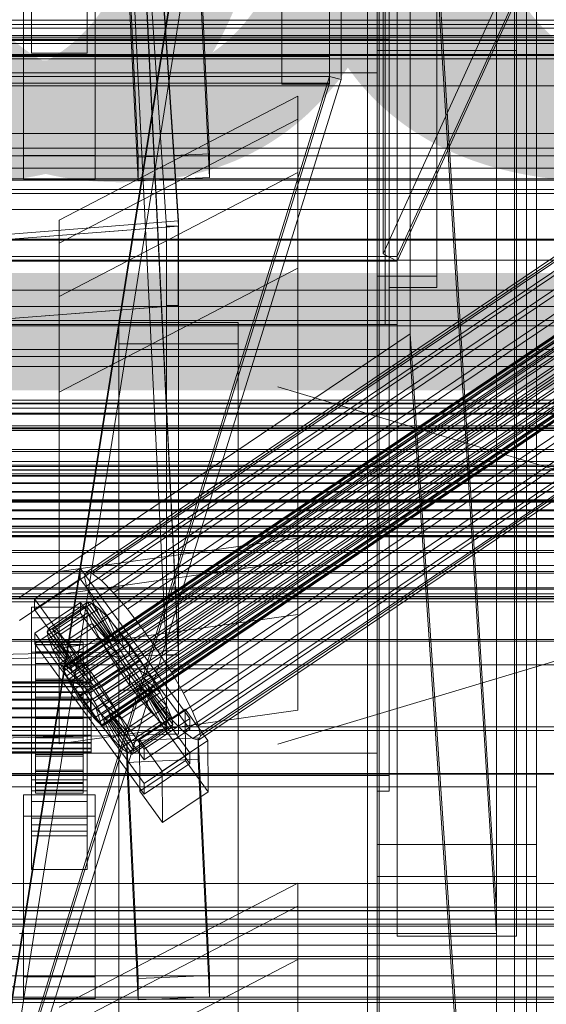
# Model space of a CAD drawing. Header units: millimetres. Extents: x -2233 to 61924, y -68080 to 6847.
# Tile 79 of 256: x 130 to 262, y -35410 to -35163. Entities that reach past the tile are written whole.
import ezdxf

# ---------------------------------------------------------------- set-up
doc = ezdxf.new("R2010")
doc.units = ezdxf.units.MM
for name, color, linetype, lineweight in [('COTAS_O', 1, 'Continuous', 0), ('COTAS_P', 1, 'Continuous', 0), ('frontal_bajante_movil', 7, 'Continuous', 0), ('frontal_C01', 7, 'Continuous', 0), ('frontal_C02', 7, 'Continuous', 0), ('frontal_C03', 7, 'Continuous', 0), ('frontal_C05', 7, 'Continuous', 0), ('frontal_mix-C02', 7, 'Continuous', 0), ('frontal_secador', 7, 'Continuous', 0), ('frontal_tolva-C01', 7, 'Continuous', 0)]:
    doc.layers.add(name, color=color, linetype=linetype, lineweight=lineweight)
doc.dimstyles.new('R19_100', dxfattribs={"dimtxt": 250, "dimasz": 150, "dimexe": 150, "dimexo": 80, "dimgap": 100, "dimtad": 1, "dimtih": 1, "dimtoh": 1, "dimdsep": 46, "dimcen": 0.09, "dimadec": 0, "dimazin": 0, "dimtfac": 1, "dimtdec": 4, "dimtofl": 0, "dimtmove": 0, "dimatfit": 3, "dimfxl": 1, "dimtolj": 1, "dimtzin": 0, "dimarcsym": 0})

# ---------------------------------------------------------------- blocks, each defined once
blk = doc.blocks.new('DIM_R28_48')
at = {"layer": 'COTAS_P'}
for p, q in [((-1750, -34600), (-1600, -34555)), ((2600, -34600), (2450, -34555)), ((-1750, -35500), (-1750, -34600)), ((-1750, -34600), (2600, -34600)), ((-1750, -34600), (-1600, -34645)), ((2600, -34600), (2450, -34645)), ((2600, -35500), (2600, -34600))]:
    blk.add_line(p, q, dxfattribs=at)
blk.add_text('4350 P', height=250, dxfattribs=at).set_placement((425, -34500))
blk = doc.blocks.new('DIM_R28_50')
at = {"layer": 'COTAS_P'}
for p, q in [((1705.78, -34504.95), (1551.9, -34475.9)), ((-194.22, -34704.95), (1705.78, -34504.95)), ((1705.78, -34504.95), (1561.32, -34565.4)), ((1800, -35400), (1705.78, -34504.95)), ((-194.22, -34704.95), (-49.75, -34644.49)), ((-100, -35600), (-194.22, -34704.95)), ((-194.22, -34704.95), (-40.33, -34734))]:
    blk.add_line(p, q, dxfattribs=at)
blk.add_text('1910.5 P', height=250, rotation=6.009, dxfattribs=at).set_placement((745.32, -34505.49))
blk = doc.blocks.new('DIM_R28_58')
at = {"layer": 'COTAS_O'}
for p, q in [((-1480, -35300), (-1330, -35255)), ((490, -35300), (340, -35255)), ((-1480, -36000), (-1480, -35300)), ((-1480, -35300), (490, -35300)), ((-1480, -35300), (-1330, -35345)), ((490, -35300), (340, -35345)), ((490, -36000), (490, -35300))]:
    blk.add_line(p, q, dxfattribs=at)
blk.add_text('1970 O', height=250, dxfattribs=at).set_placement((-495, -35200))
blk = doc.blocks.new('DIM_R28_60')
at = {"layer": 'COTAS_O'}
for p, q in [((-1400, -35300), (-1250, -35255)), ((1400, -35300), (1250, -35255)), ((-1400, -36000), (-1400, -35300)), ((-1400, -35300), (1400, -35300)), ((-1400, -35300), (-1250, -35345)), ((1400, -35300), (1250, -35345)), ((1400, -36000), (1400, -35300))]:
    blk.add_line(p, q, dxfattribs=at)
blk.add_text('2800 O', height=250, dxfattribs=at).set_placement((0, -35200))
blk = doc.blocks.new('DIM_R28_61')
at = {"layer": 'COTAS_P'}
for p, q in [((-305, -34680), (395, -34680)), ((395, -34680), (350, -34830)), ((395, -36000), (395, -34680)), ((395, -34680), (440, -34830)), ((395, -36000), (350, -35850)), ((395, -36000), (440, -35850)), ((-305, -36000), (395, -36000))]:
    blk.add_line(p, q, dxfattribs=at)
blk.add_text('1320 P', height=250, rotation=90, dxfattribs=at).set_placement((295, -35340))
blk = doc.blocks.new('DIM_R28_62')
at = {"layer": 'COTAS_P'}
for p, q in [((-305, -35300), (-155, -35255)), ((345, -35300), (195, -35255)), ((-305, -36000), (-305, -35300)), ((-305, -35300), (345, -35300)), ((-305, -35300), (-155, -35345)), ((345, -35300), (195, -35345)), ((345, -36000), (345, -35300))]:
    blk.add_line(p, q, dxfattribs=at)
blk.add_text('650 P', height=250, dxfattribs=at).set_placement((20, -35200))

msp = doc.modelspace()

# ---------------------------------------------------------------- linework, layer by layer
at = {"layer": 'frontal_bajante_movil'}
for p, q in [((220, -34680), (220, -35227.232)), ((223, -35227.232), (223, -34680)), ((235, -34680), (235, -35227.232)), ((223, -34682.819), (223, -35230.051)), ((235, -35230.051), (235, -34682.819)), ((220, -35356.81), (220, -34809.578)), ((223, -34809.578), (223, -35356.81)), ((225, -35355.689), (225, -34808.457)), ((255, -34808.457), (255, -35355.689)), ((225, -34846.045), (225, -35393.277)), ((255, -35393.277), (255, -34846.045)), ((208, -35164.759), (208, -34891.143)), ((220, -34891.143), (220, -35164.759)), ((255, -34891.143), (255, -35164.759)), ((220, -34896.781), (220, -35170.397)), ((255, -35170.397), (255, -34896.781)), ((120, -35460), (208, -34903.359)), ((210.897, -34904.091), (122.897, -35460.731)), ((196, -35176.036), (196, -34902.42)), ((208, -34902.42), (208, -35176.036)), ((208, -34903.359), (208, -35176.975)), ((210.897, -35177.707), (210.897, -34904.091)), ((220, -35176.036), (220, -34902.42)), ((220, -35775), (220, -34903.821)), ((260, -35775), (260, -34903.821)), ((120, -35461.315), (208, -34904.675)), ((196, -34905.239), (196, -35178.855)), ((208, -35178.855), (208, -34905.239)), ((220, -35159.121), (220, -35347.232)), ((220, -35159.121), (220, -35164.759)), ((208, -35160.655), (208, -35164.759)), ((208, -35160.655), (208, -35171.931)), ((-183, -35164.759), (223, -35164.759)), ((220, -35164.759), (-180, -35164.759)), ((208, -35164.759), (-168, -35164.759)), ((220, -35164.759), (208, -35164.759)), ((208, -35164.759), (208, -35176.036)), ((220, -35352.87), (220, -35164.759)), ((220, -35164.759), (220, -35176.036)), ((255, -35164.759), (220, -35164.759)), ((220, -35164.759), (220, -35170.397)), ((223, -35164.759), (223, -35352.87)), ((223, -35164.759), (223, -35167.578)), ((255, -35164.759), (255, -35170.397)), ((223, -35167.578), (-183, -35167.578)), ((223, -35355.689), (223, -35167.578)), ((208, -35171.931), (-168, -35171.931)), ((208, -35176.036), (208, -35171.931)), ((220, -35170.397), (255, -35170.397)), ((-168, -35176.036), (208, -35176.036)), ((208, -35176.975), (-168, -35176.975)), ((120, -35460), (208, -35176.975)), ((208, -35176.036), (196, -35176.036)), ((196, -35176.036), (196, -35178.855)), ((208, -35176.036), (220, -35176.036)), ((208, -35176.036), (208, -35178.855)), ((208, -35176.975), (208, -35178.586)), ((210.897, -35177.707), (208, -35176.975)), ((-168, -35178.586), (208, -35178.586)), ((208, -35178.586), (120, -35461.611)), ((122.897, -35460.731), (210.897, -35177.707)), ((196, -35178.855), (208, -35178.855)), ((220, -35227.232), (220, -35356.81)), ((220, -35227.232), (223, -35227.232)), ((223, -35356.81), (223, -35227.232)), ((235, -35227.232), (223, -35227.232)), ((223, -35227.232), (223, -35230.051)), ((235, -35227.232), (235, -35230.051)), ((223, -35230.051), (235, -35230.051)), ((-305, -35325), (345, -35325)), ((225, -35325), (345, -35325)), ((225, -35380), (225, -35325)), ((220, -35347.232), (-180, -35347.232)), ((220, -35347.232), (220, -35352.87)), ((223, -35352.87), (-183, -35352.87)), ((-180, -35352.87), (220, -35352.87)), ((223, -35352.87), (223, -35355.689)), ((-183, -35355.689), (223, -35355.689)), ((220, -35355.701), (220, -35370.259)), ((220, -35378.259), (220, -35355.701)), ((220, -35355.701), (260, -35355.701)), ((220, -35356.81), (223, -35356.81)), ((255, -35355.689), (225, -35355.689)), ((225, -35355.689), (225, -35393.277)), ((255, -35355.689), (255, -35393.277)), ((260, -35370.259), (260, -35355.701)), ((260, -35355.701), (260, -35378.259)), ((220, -35370.259), (220, -35378.259)), ((220, -35370.259), (260, -35370.259)), ((260, -35378.259), (260, -35370.259)), ((-305, -35380), (345, -35380)), ((220, -35378.259), (260, -35378.259)), ((220, -35775), (220, -35378.259)), ((225, -35380), (345, -35380)), ((260, -35775), (260, -35378.259)), ((-305, -35386), (345, -35386)), ((-305, -35389), (345, -35389)), ((-245, -35389), (285, -35389)), ((225, -35393.277), (255, -35393.277))]:
    msp.add_line(p, q, dxfattribs=at)
at = {"layer": 'frontal_C01'}
for p, q in [((250, -35948.844), (250, -33373.251)), ((250, -33378.064), (250, -35953.656)), ((228.298, -35241.719), (228.298, -34979.106)), ((228.298, -34984.887), (228.298, -35247.5)), ((146.383, -35302.774), (330.692, -35178.439)), ((146.872, -35301.684), (331.181, -35177.349)), ((148.32, -35302.034), (332.629, -35177.699)), ((150.629, -35303.799), (334.938, -35179.464)), ((140, -35213.083), (200, -35181.868)), ((141.045, -35325.654), (354.844, -35181.426)), ((141.218, -35325.268), (355.017, -35181.04)), ((141.731, -35325.392), (355.53, -35181.164)), ((142.549, -35326.017), (356.348, -35181.789)), ((146.887, -35305.229), (331.197, -35180.894)), ((200, -35181.868), (200, -35293.088)), ((200, -35181.868), (200, -35187.645)), ((141.224, -35326.524), (355.022, -35182.296)), ((141.742, -35327.818), (355.541, -35183.59)), ((143.617, -35327.102), (357.415, -35182.873)), ((144.861, -35328.571), (358.659, -35184.343)), ((148.35, -35308.882), (332.659, -35184.547)), ((153.641, -35306.859), (337.95, -35182.524)), ((142.565, -35329.449), (356.363, -35185.221)), ((359.995, -35186.097), (146.196, -35330.325)), ((157.152, -35311.006), (341.461, -35186.671)), ((140, -35218.861), (200, -35187.645)), ((143.635, -35331.305), (357.434, -35187.076)), ((144.881, -35333.259), (358.68, -35189.031)), ((147.533, -35332.245), (361.332, -35188.017)), ((150.672, -35313.483), (334.981, -35189.149)), ((200, -35187.645), (200, -35298.865)), ((200, -35187.645), (200, -35201.127)), ((146.218, -35335.179), (360.017, -35190.95)), ((148.779, -35334.199), (362.578, -35189.971)), ((149.85, -35336.055), (363.648, -35191.827)), ((345.231, -35191.622), (160.922, -35315.957)), ((147.554, -35336.933), (361.352, -35192.705)), ((148.798, -35338.402), (362.596, -35194.174)), ((150.672, -35337.686), (364.471, -35193.457)), ((153.694, -35318.72), (338.003, -35194.386)), ((149.865, -35339.487), (363.664, -35195.258)), ((150.683, -35340.112), (364.482, -35195.884)), ((151.191, -35338.98), (364.989, -35194.752)), ((151.196, -35340.236), (364.995, -35196.008)), ((151.369, -35339.85), (365.168, -35195.621)), ((164.693, -35321.375), (349.002, -35197.04)), ((140, -35232.342), (200, -35201.127)), ((157.211, -35324.236), (341.52, -35199.901)), ((200, -35201.127), (200, -35312.347)), ((200, -35201.127), (200, -35225.201)), ((168.21, -35326.89), (352.519, -35202.555)), ((430, -35205.382), (-430, -35205.382)), ((160.982, -35329.653), (345.291, -35205.319)), ((171.232, -35332.127), (355.541, -35207.792)), ((430, -35210.382), (-430, -35210.382)), ((164.752, -35334.605), (349.061, -35210.27)), ((140, -35301.514), (140, -35213.083)), ((140, -35218.861), (140, -35213.083)), ((173.554, -35336.729), (357.863, -35212.394)), ((168.263, -35338.752), (352.572, -35214.417)), ((175.016, -35340.381), (359.326, -35216.047)), ((140, -35307.292), (140, -35218.861)), ((140, -35232.342), (140, -35218.861)), ((171.275, -35341.812), (355.584, -35217.477)), ((173.584, -35343.577), (357.893, -35219.242)), ((175.521, -35342.836), (359.83, -35218.502)), ((175.032, -35343.926), (359.341, -35219.592)), ((200, -35225.201), (140, -35256.416)), ((200, -35336.421), (200, -35225.201)), ((140, -35320.773), (140, -35232.342)), ((140, -35256.416), (140, -35232.342)), ((155, -35244.227), (155, -35238.835)), ((155, -35238.835), (185, -35238.835)), ((155, -35666.702), (155, -35238.835)), ((185, -35238.835), (185, -35244.227)), ((185, -35238.835), (185, -35666.702)), ((228.298, -35241.719), (130, -35308.031)), ((250, -35565.195), (228.298, -35241.719)), ((228.298, -35241.719), (228.298, -35247.5)), ((185, -35244.227), (155, -35244.227)), ((155, -35244.227), (155, -35672.095)), ((185, -35672.095), (185, -35244.227)), ((130, -35313.812), (228.298, -35247.5)), ((228.298, -35247.5), (250, -35570.976)), ((140, -35256.416), (140, -35344.847)), ((-311.15, -35258.389), (311.15, -35258.389)), ((430, -35260.382), (-430, -35260.382)), ((-311.15, -35259.18), (311.15, -35259.18)), ((-311.15, -35259.328), (311.15, -35259.328)), ((-311.15, -35261.649), (311.15, -35261.649)), ((-311.15, -35261.933), (311.15, -35261.933)), ((430, -35265.382), (-430, -35265.382)), ((-311.15, -35265.626), (311.15, -35265.626)), ((-311.15, -35266.029), (311.15, -35266.029)), ((-311.15, -35270.841), (311.15, -35270.841)), ((-311.15, -35271.334), (311.15, -35271.334)), ((-440, -35274.788), (440, -35274.788)), ((-440, -35275.068), (440, -35275.068)), ((-440, -35275.12), (440, -35275.12)), ((-440, -35275.943), (440, -35275.943)), ((-440, -35276.044), (440, -35276.044)), ((-440, -35277.352), (440, -35277.352)), ((-440, -35277.495), (440, -35277.495)), ((311.15, -35276.939), (-311.15, -35276.939)), ((-311.15, -35277.488), (311.15, -35277.488)), ((-440, -35279.2), (440, -35279.2)), ((-440, -35279.374), (440, -35279.374)), ((440, -35281.36), (-440, -35281.36)), ((-440, -35281.555), (440, -35281.555)), ((-311.15, -35283.503), (311.15, -35283.503)), ((-440, -35283.686), (440, -35283.686)), ((-440, -35283.888), (440, -35283.888)), ((-440, -35286.019), (440, -35286.019)), ((-311.15, -35284.071), (311.15, -35284.071)), ((-440, -35286.213), (440, -35286.213)), ((-440, -35288.199), (440, -35288.199)), ((-440, -35288.374), (440, -35288.374)), ((-440, -35290.079), (440, -35290.079)), ((-440, -35290.222), (440, -35290.222)), ((-311.15, -35290.086), (311.15, -35290.086)), ((-311.15, -35290.635), (311.15, -35290.635)), ((-440, -35291.53), (440, -35291.53)), ((-440, -35291.631), (440, -35291.631)), ((-440, -35292.454), (440, -35292.454)), ((-440, -35292.506), (440, -35292.506)), ((-440, -35292.786), (440, -35292.786)), ((200, -35293.088), (140, -35301.514)), ((200, -35298.865), (200, -35293.088)), ((-311.15, -35296.24), (311.15, -35296.24)), ((-311.15, -35296.732), (311.15, -35296.732)), ((133.809, -35308.399), (145.277, -35300.663)), ((200, -35298.865), (140, -35307.292)), ((145.277, -35300.663), (145.289, -35303.359)), ((145.277, -35300.663), (172.809, -35338.517)), ((200, -35312.347), (200, -35298.865)), ((-311.15, -35301.545), (311.15, -35301.545)), ((-311.15, -35301.947), (311.15, -35301.947)), ((145.289, -35303.359), (133.821, -35311.095)), ((140, -35301.514), (140, -35307.292)), ((172.821, -35341.213), (145.289, -35303.359)), ((146.383, -35302.774), (146.872, -35301.684)), ((146.887, -35305.229), (146.383, -35302.774)), ((146.872, -35301.684), (148.32, -35302.034)), ((148.32, -35302.034), (150.629, -35303.799)), ((-311.15, -35305.64), (311.15, -35305.64)), ((-311.15, -35305.925), (311.15, -35305.925)), ((148.35, -35308.882), (146.887, -35305.229)), ((150.629, -35303.799), (153.641, -35306.859)), ((-450, -35307.834), (450, -35307.834)), ((-311.15, -35308.246), (311.15, -35308.246)), ((-311.15, -35308.394), (311.15, -35308.394)), ((133.821, -35311.095), (133.809, -35308.399)), ((161.341, -35346.253), (133.809, -35308.399)), ((140, -35307.292), (140, -35320.773)), ((153.641, -35306.859), (157.152, -35311.006)), ((-311.15, -35309.185), (311.15, -35309.185)), ((133, -35313.157), (133, -35310.461)), ((133, -35310.461), (147, -35310.461)), ((133, -35356.683), (133, -35310.461)), ((133.847, -35317.027), (145.315, -35309.29)), ((136.948, -35316.663), (146.777, -35310.032)), ((137.313, -35315.847), (147.143, -35309.216)), ((138.396, -35316.109), (148.226, -35309.478)), ((140.123, -35317.429), (149.953, -35310.798)), ((145.315, -35309.29), (145.327, -35311.986)), ((145.315, -35309.29), (172.847, -35347.145)), ((147.143, -35309.216), (146.777, -35310.032)), ((146.777, -35310.032), (152.513, -35317.918)), ((146.777, -35310.032), (147.155, -35311.868)), ((147, -35310.461), (147, -35313.157)), ((147, -35310.461), (147, -35356.683)), ((148.226, -35309.478), (147.143, -35309.216)), ((147.143, -35309.216), (152.686, -35317.532)), ((149.953, -35310.798), (148.226, -35309.478)), ((148.226, -35309.478), (153.199, -35317.656)), ((150.672, -35313.483), (148.35, -35308.882)), ((152.207, -35313.087), (149.953, -35310.798)), ((149.953, -35310.798), (154.017, -35318.281)), ((147, -35313.157), (133, -35313.157)), ((133, -35313.157), (133, -35359.38)), ((133.821, -35311.095), (161.353, -35348.949)), ((145.327, -35311.986), (133.859, -35319.723)), ((137.325, -35318.499), (147.155, -35311.868)), ((200, -35312.347), (140, -35320.773)), ((142.377, -35319.718), (152.207, -35313.087)), ((172.859, -35349.841), (145.327, -35311.986)), ((147, -35359.38), (147, -35313.157)), ((147.155, -35311.868), (152.692, -35318.788)), ((147.155, -35311.868), (148.249, -35314.6)), ((154.833, -35316.189), (152.207, -35313.087)), ((152.207, -35313.087), (155.085, -35319.365)), ((157.152, -35311.006), (160.922, -35315.957)), ((200, -35336.421), (200, -35312.347)), ((136.948, -35316.663), (137.313, -35315.847)), ((142.856, -35324.163), (137.313, -35315.847)), ((137.313, -35315.847), (138.396, -35316.109)), ((138.419, -35321.232), (148.249, -35314.6)), ((148.249, -35314.6), (153.21, -35320.082)), ((148.249, -35314.6), (149.985, -35318.043)), ((153.694, -35318.72), (150.672, -35313.483)), ((133.859, -35319.723), (133.847, -35317.027)), ((161.379, -35354.881), (133.847, -35317.027)), ((142.683, -35324.549), (136.948, -35316.663)), ((137.325, -35318.499), (136.948, -35316.663)), ((143.369, -35324.287), (138.396, -35316.109)), ((138.396, -35316.109), (140.123, -35317.429)), ((144.188, -35324.912), (140.123, -35317.429)), ((140.123, -35317.429), (142.377, -35319.718)), ((140.156, -35324.674), (149.985, -35318.043)), ((152.513, -35317.918), (142.683, -35324.549)), ((152.686, -35317.532), (142.856, -35324.163)), ((153.199, -35317.656), (143.369, -35324.287)), ((154.017, -35318.281), (144.188, -35324.912)), ((145.003, -35322.821), (154.833, -35316.189)), ((149.985, -35318.043), (154.033, -35321.713)), ((149.985, -35318.043), (152.246, -35321.96)), ((152.513, -35317.918), (152.686, -35317.532)), ((152.692, -35318.788), (152.513, -35317.918)), ((152.686, -35317.532), (153.199, -35317.656)), ((153.199, -35317.656), (154.017, -35318.281)), ((154.017, -35318.281), (155.085, -35319.365)), ((157.653, -35319.893), (154.833, -35316.189)), ((154.833, -35316.189), (156.329, -35320.835)), ((160.922, -35315.957), (164.693, -35321.375)), ((450, -35318.618), (-450, -35318.618)), ((133, -35321.785), (133, -35319.089)), ((133, -35319.089), (147, -35319.089)), ((133, -35365.311), (133, -35319.089)), ((133.859, -35319.723), (161.391, -35357.577)), ((134, -35329.272), (134, -35319.272)), ((134, -35319.272), (134, -35319.865)), ((134, -35319.272), (146, -35319.272)), ((134, -35319.975), (134, -35319.272)), ((134, -35329.552), (134, -35319.865)), ((134, -35319.865), (134, -35321.711)), ((134, -35319.865), (146, -35319.865)), ((134, -35329.604), (134, -35319.975)), ((134, -35319.975), (146, -35319.975)), ((134, -35321.924), (134, -35319.975)), ((142.862, -35325.419), (137.325, -35318.499)), ((138.419, -35321.232), (137.325, -35318.499)), ((140, -35320.773), (140, -35344.847)), ((145.255, -35325.997), (142.377, -35319.718)), ((142.377, -35319.718), (145.003, -35322.821)), ((152.692, -35318.788), (142.862, -35325.419)), ((153.21, -35320.082), (143.38, -35326.713)), ((155.085, -35319.365), (145.255, -35325.997)), ((146, -35319.865), (146, -35319.272)), ((146, -35319.272), (146, -35329.272)), ((146, -35319.272), (146, -35319.975)), ((146, -35321.711), (146, -35319.865)), ((146, -35319.865), (146, -35329.552)), ((146, -35319.975), (146, -35329.604)), ((146, -35319.975), (146, -35321.924)), ((156.329, -35320.835), (146.499, -35327.466)), ((147, -35319.089), (147, -35321.785)), ((147, -35319.089), (147, -35365.311)), ((157.653, -35319.893), (147.823, -35326.524)), ((153.21, -35320.082), (152.692, -35318.788)), ((154.033, -35321.713), (153.21, -35320.082)), ((157.211, -35324.236), (153.694, -35318.72)), ((155.085, -35319.365), (156.329, -35320.835)), ((156.329, -35320.835), (157.665, -35322.589)), ((157.665, -35322.589), (157.653, -35319.893)), ((160.474, -35323.946), (157.653, -35319.893)), ((147, -35321.785), (133, -35321.785)), ((133, -35321.785), (133, -35368.007)), ((134, -35330.427), (134, -35321.711)), ((134, -35321.711), (134, -35324.687)), ((134, -35321.711), (146, -35321.711)), ((134, -35330.528), (134, -35321.924)), ((134, -35321.924), (146, -35321.924)), ((134, -35324.987), (134, -35321.924)), ((143.38, -35326.713), (138.419, -35321.232)), ((140.156, -35324.674), (138.419, -35321.232)), ((142.416, -35328.591), (152.246, -35321.96)), ((154.033, -35321.713), (144.203, -35328.344)), ((146.499, -35327.466), (145.003, -35322.821)), ((145.003, -35322.821), (147.823, -35326.524)), ((146, -35324.687), (146, -35321.711)), ((146, -35321.711), (146, -35330.427)), ((146, -35321.924), (146, -35330.528)), ((146, -35321.924), (146, -35324.987)), ((147, -35368.007), (147, -35321.785)), ((147.835, -35329.22), (157.665, -35322.589)), ((152.246, -35321.96), (155.103, -35323.568)), ((152.246, -35321.96), (154.877, -35326.086)), ((155.103, -35323.568), (154.033, -35321.713)), ((157.665, -35322.589), (159.001, -35324.509)), ((164.693, -35321.375), (168.21, -35326.89)), ((134, -35331.836), (134, -35324.687)), ((134, -35324.687), (134, -35328.588)), ((134, -35324.687), (146, -35324.687)), ((134, -35331.979), (134, -35324.987)), ((134, -35324.987), (146, -35324.987)), ((134, -35328.956), (134, -35324.987)), ((144.203, -35328.344), (140.156, -35324.674)), ((142.416, -35328.591), (140.156, -35324.674)), ((141.045, -35325.654), (141.218, -35325.268)), ((141.224, -35326.524), (141.045, -35325.654)), ((141.218, -35325.268), (141.731, -35325.392)), ((141.731, -35325.392), (142.549, -35326.017)), ((142.856, -35324.163), (142.683, -35324.549)), ((142.683, -35324.549), (142.862, -35325.419)), ((143.369, -35324.287), (142.856, -35324.163)), ((142.862, -35325.419), (143.38, -35326.713)), ((144.188, -35324.912), (143.369, -35324.287)), ((145.255, -35325.997), (144.188, -35324.912)), ((155.103, -35323.568), (145.274, -35330.199)), ((146, -35328.588), (146, -35324.687)), ((146, -35324.687), (146, -35331.836)), ((146, -35324.987), (146, -35331.979)), ((146, -35324.987), (146, -35328.956)), ((156.35, -35325.522), (146.52, -35332.154)), ((159.001, -35324.509), (149.171, -35331.14)), ((150.644, -35330.577), (160.474, -35323.946)), ((154.877, -35326.086), (156.35, -35325.522)), ((156.35, -35325.522), (155.103, -35323.568)), ((157.686, -35327.442), (156.35, -35325.522)), ((160.982, -35329.653), (157.211, -35324.236)), ((160.474, -35323.946), (159.001, -35324.509)), ((159.001, -35324.509), (160.247, -35326.463)), ((163.105, -35328.071), (160.474, -35323.946)), ((141.742, -35327.818), (141.224, -35326.524)), ((142.565, -35329.449), (141.742, -35327.818)), ((142.549, -35326.017), (143.617, -35327.102)), ((143.38, -35326.713), (144.203, -35328.344)), ((143.617, -35327.102), (144.861, -35328.571)), ((145.047, -35332.717), (154.877, -35326.086)), ((146.499, -35327.466), (145.255, -35325.997)), ((147.835, -35329.22), (146.499, -35327.466)), ((147.823, -35326.524), (147.835, -35329.22)), ((147.823, -35326.524), (150.644, -35330.577)), ((157.686, -35327.442), (147.856, -35334.073)), ((160.247, -35326.463), (150.417, -35333.094)), ((153.275, -35334.702), (163.105, -35328.071)), ((154.877, -35326.086), (157.698, -35330.138)), ((155, -35331.366), (155, -35325.973)), ((155, -35325.973), (185, -35325.973)), ((155, -35743.543), (155, -35325.973)), ((157.698, -35330.138), (157.686, -35327.442)), ((159.022, -35329.196), (157.686, -35327.442)), ((163.105, -35328.071), (160.247, -35326.463)), ((160.247, -35326.463), (161.318, -35328.319)), ((165.365, -35331.989), (163.105, -35328.071)), ((168.21, -35326.89), (171.232, -35332.127)), ((185, -35325.973), (185, -35331.366)), ((185, -35325.973), (185, -35743.543)), ((-148, -35329.272), (148, -35329.272)), ((-148, -35329.552), (148, -35329.552)), ((-148, -35329.604), (148, -35329.604)), ((-148, -35330.427), (148, -35330.427)), ((-148, -35330.528), (148, -35330.528)), ((134, -35333.684), (134, -35328.588)), ((134, -35328.588), (134, -35333.148)), ((134, -35328.588), (146, -35328.588)), ((134, -35333.859), (134, -35328.956)), ((134, -35328.956), (146, -35328.956)), ((134, -35333.559), (134, -35328.956)), ((134, -35329.552), (134, -35329.272)), ((146, -35329.272), (134, -35329.272)), ((134, -35329.272), (134, -35329.604)), ((134, -35330.427), (134, -35329.552)), ((146, -35329.552), (134, -35329.552)), ((146, -35329.604), (134, -35329.604)), ((134, -35329.604), (134, -35330.528)), ((134, -35331.836), (134, -35330.427)), ((146, -35330.427), (134, -35330.427)), ((146, -35330.528), (134, -35330.528)), ((134, -35330.528), (134, -35331.979)), ((145.274, -35330.199), (142.416, -35328.591)), ((145.047, -35332.717), (142.416, -35328.591)), ((143.635, -35331.305), (142.565, -35329.449)), ((144.203, -35328.344), (145.274, -35330.199)), ((144.861, -35328.571), (146.196, -35330.325)), ((145.274, -35330.199), (146.52, -35332.154)), ((146, -35333.148), (146, -35328.588)), ((146, -35328.588), (146, -35333.684)), ((146, -35328.956), (146, -35333.859)), ((146, -35328.956), (146, -35333.559)), ((146, -35329.272), (146, -35329.552)), ((146, -35329.604), (146, -35329.272)), ((146, -35329.552), (146, -35330.427)), ((146, -35330.528), (146, -35329.604)), ((146, -35330.427), (146, -35331.836)), ((146, -35331.979), (146, -35330.528)), ((146.196, -35330.325), (147.533, -35332.245)), ((149.171, -35331.14), (147.835, -35329.22)), ((147.868, -35336.769), (157.698, -35330.138)), ((148, -35329.552), (148, -35329.272)), ((148, -35329.272), (148, -35329.604)), ((148, -35330.427), (148, -35329.552)), ((148, -35329.604), (148, -35330.528)), ((148, -35331.836), (148, -35330.427)), ((148, -35330.528), (148, -35331.979)), ((149.171, -35331.14), (150.644, -35330.577)), ((159.022, -35329.196), (149.192, -35335.828)), ((160.266, -35330.666), (150.436, -35337.297)), ((150.644, -35330.577), (153.275, -35334.702)), ((161.318, -35328.319), (151.488, -35334.95)), ((162.14, -35329.949), (152.311, -35336.58)), ((157.698, -35330.138), (160.518, -35333.842)), ((160.518, -35333.842), (159.022, -35329.196)), ((160.266, -35330.666), (159.022, -35329.196)), ((163.144, -35336.944), (160.266, -35330.666)), ((161.333, -35331.75), (160.266, -35330.666)), ((164.752, -35334.605), (160.982, -35329.653)), ((165.365, -35331.989), (161.318, -35328.319)), ((161.318, -35328.319), (162.14, -35329.949)), ((167.102, -35335.431), (162.14, -35329.949)), ((162.14, -35329.949), (162.659, -35331.243)), ((-148, -35331.836), (148, -35331.836)), ((-148, -35331.979), (148, -35331.979)), ((134, -35333.684), (134, -35331.836)), ((146, -35331.836), (134, -35331.836)), ((146, -35331.979), (134, -35331.979)), ((134, -35331.979), (134, -35333.859)), ((134, -35333.148), (134, -35335.845)), ((146, -35333.148), (134, -35333.148)), ((134, -35333.148), (134, -35338.058)), ((144.881, -35333.259), (143.635, -35331.305)), ((146.52, -35332.154), (145.047, -35332.717)), ((147.868, -35336.769), (145.047, -35332.717)), ((146, -35331.836), (146, -35333.684)), ((146, -35333.859), (146, -35331.979)), ((146, -35335.845), (146, -35333.148)), ((146, -35338.058), (146, -35333.148)), ((146.52, -35332.154), (147.856, -35334.073)), ((147.533, -35332.245), (148.779, -35334.199)), ((148, -35333.684), (148, -35331.836)), ((148, -35331.979), (148, -35333.859)), ((150.417, -35333.094), (149.171, -35331.14)), ((151.488, -35334.95), (150.417, -35333.094)), ((150.417, -35333.094), (153.275, -35334.702)), ((161.333, -35331.75), (151.503, -35338.381)), ((162.151, -35332.376), (152.321, -35339.007)), ((162.659, -35331.243), (152.829, -35337.875)), ((162.664, -35332.499), (152.835, -35339.131)), ((162.837, -35332.113), (153.008, -35338.744)), ((185, -35331.366), (155, -35331.366)), ((155, -35331.366), (155, -35748.935)), ((155.535, -35338.62), (165.365, -35331.989)), ((165.397, -35339.233), (161.333, -35331.75)), ((162.151, -35332.376), (161.333, -35331.75)), ((167.125, -35340.554), (162.151, -35332.376)), ((162.664, -35332.499), (162.151, -35332.376)), ((168.196, -35338.163), (162.659, -35331.243)), ((162.659, -35331.243), (162.837, -35332.113)), ((162.837, -35332.113), (162.664, -35332.499)), ((168.208, -35340.815), (162.664, -35332.499)), ((168.573, -35340), (162.837, -35332.113)), ((167.102, -35335.431), (165.365, -35331.989)), ((171.232, -35332.127), (173.554, -35336.729)), ((185, -35748.935), (185, -35331.366)), ((-148, -35333.684), (148, -35333.684)), ((-148, -35333.859), (148, -35333.859)), ((134, -35336.039), (134, -35333.559)), ((134, -35333.559), (146, -35333.559)), ((134, -35338.484), (134, -35333.559)), ((134, -35335.845), (134, -35333.684)), ((146, -35333.684), (134, -35333.684)), ((146, -35333.859), (134, -35333.859)), ((134, -35333.859), (134, -35336.039)), ((146.218, -35335.179), (144.881, -35333.259)), ((146, -35333.559), (146, -35336.039)), ((146, -35333.559), (146, -35338.484)), ((146, -35333.684), (146, -35335.845)), ((146, -35336.039), (146, -35333.859)), ((147.554, -35336.933), (146.218, -35335.179)), ((147.856, -35334.073), (147.868, -35336.769)), ((147.856, -35334.073), (149.192, -35335.828)), ((148, -35335.845), (148, -35333.684)), ((148, -35333.859), (148, -35336.039)), ((148.779, -35334.199), (149.85, -35336.055)), ((150.688, -35340.473), (160.518, -35333.842)), ((152.311, -35336.58), (151.488, -35334.95)), ((151.488, -35334.95), (155.535, -35338.62)), ((153.275, -35334.702), (155.535, -35338.62)), ((157.272, -35342.062), (167.102, -35335.431)), ((160.518, -35333.842), (163.144, -35336.944)), ((168.263, -35338.752), (164.752, -35334.605)), ((168.196, -35338.163), (167.102, -35335.431)), ((148, -35335.845), (-148, -35335.845)), ((-148, -35336.039), (148, -35336.039)), ((-148, -35338.17), (148, -35338.17)), ((134, -35335.845), (146, -35335.845)), ((134, -35338.17), (134, -35335.845)), ((146, -35336.039), (134, -35336.039)), ((134, -35336.039), (134, -35338.372)), ((134, -35338.17), (134, -35338.058)), ((134, -35338.058), (134, -35342.983)), ((134, -35338.058), (146, -35338.058)), ((134, -35340.503), (134, -35338.17)), ((146, -35338.17), (134, -35338.17)), ((140, -35344.847), (200, -35336.421)), ((146, -35335.845), (146, -35338.17)), ((146, -35338.372), (146, -35336.039)), ((146, -35342.983), (146, -35338.058)), ((146, -35338.058), (146, -35338.17)), ((146, -35338.17), (146, -35340.503)), ((148.798, -35338.402), (147.554, -35336.933)), ((150.688, -35340.473), (147.868, -35336.769)), ((148, -35338.17), (148, -35335.845)), ((148, -35336.039), (148, -35338.372)), ((148, -35340.503), (148, -35338.17)), ((149.192, -35335.828), (150.688, -35340.473)), ((149.192, -35335.828), (150.436, -35337.297)), ((149.85, -35336.055), (150.672, -35337.686)), ((150.436, -35337.297), (153.314, -35343.575)), ((150.436, -35337.297), (151.503, -35338.381)), ((150.672, -35337.686), (151.191, -35338.98)), ((152.829, -35337.875), (152.311, -35336.58)), ((152.311, -35336.58), (157.272, -35342.062)), ((153.008, -35338.744), (152.829, -35337.875)), ((152.829, -35337.875), (158.366, -35344.794)), ((153.314, -35343.575), (163.144, -35336.944)), ((158.366, -35344.794), (168.196, -35338.163)), ((160.19, -35343.867), (171.658, -35336.131)), ((163.144, -35336.944), (165.397, -35339.233)), ((168.573, -35340), (168.196, -35338.163)), ((171.658, -35336.131), (171.715, -35349.072)), ((171.658, -35336.131), (177.394, -35344.017)), ((173.554, -35336.729), (175.016, -35340.381)), ((-148, -35338.372), (148, -35338.372)), ((-148, -35340.503), (148, -35340.503)), ((134, -35338.372), (134, -35338.484)), ((146, -35338.372), (134, -35338.372)), ((134, -35338.372), (134, -35340.698)), ((134, -35338.484), (146, -35338.484)), ((134, -35343.394), (134, -35338.484)), ((134, -35342.684), (134, -35340.503)), ((134, -35340.503), (134, -35342.983)), ((146, -35340.503), (134, -35340.503)), ((146, -35338.484), (146, -35338.372)), ((146, -35340.698), (146, -35338.372)), ((146, -35338.484), (146, -35343.394)), ((146, -35342.983), (146, -35340.503)), ((146, -35340.503), (146, -35342.684)), ((148, -35338.372), (148, -35340.698)), ((148, -35342.684), (148, -35340.503)), ((149.865, -35339.487), (148.798, -35338.402)), ((150.683, -35340.112), (149.865, -35339.487)), ((151.196, -35340.236), (150.683, -35340.112)), ((153.314, -35343.575), (150.688, -35340.473)), ((151.191, -35338.98), (151.369, -35339.85)), ((151.369, -35339.85), (151.196, -35340.236)), ((151.503, -35338.381), (155.567, -35345.864)), ((151.503, -35338.381), (152.321, -35339.007)), ((152.321, -35339.007), (157.295, -35347.185)), ((152.321, -35339.007), (152.835, -35339.131)), ((152.835, -35339.131), (153.008, -35338.744)), ((152.835, -35339.131), (158.378, -35347.446)), ((153.008, -35338.744), (158.743, -35346.631)), ((155.535, -35338.62), (157.272, -35342.062)), ((155.567, -35345.864), (165.397, -35339.233)), ((157.295, -35347.185), (167.125, -35340.554)), ((158.743, -35346.631), (168.573, -35340)), ((172.809, -35338.517), (161.341, -35346.253)), ((165.397, -35339.233), (167.125, -35340.554)), ((167.125, -35340.554), (168.208, -35340.815)), ((168.208, -35340.815), (168.573, -35340)), ((171.275, -35341.812), (168.263, -35338.752)), ((172.821, -35341.213), (172.809, -35338.517)), ((175.016, -35340.381), (175.521, -35342.836)), ((450, -35341.538), (-450, -35341.538)), ((-148, -35340.698), (148, -35340.698)), ((-148, -35342.684), (148, -35342.684)), ((-148, -35342.858), (148, -35342.858)), ((134, -35340.698), (134, -35343.394)), ((146, -35340.698), (134, -35340.698)), ((134, -35340.698), (134, -35342.858)), ((134, -35344.563), (134, -35342.684)), ((134, -35342.684), (134, -35347.586)), ((146, -35342.684), (134, -35342.684)), ((134, -35342.858), (134, -35347.955)), ((146, -35342.858), (134, -35342.858)), ((134, -35342.858), (134, -35344.706)), ((134, -35342.983), (134, -35347.586)), ((134, -35342.983), (146, -35342.983)), ((146, -35343.394), (146, -35340.698)), ((146, -35342.858), (146, -35340.698)), ((146, -35347.586), (146, -35342.684)), ((146, -35342.684), (146, -35344.563)), ((146, -35347.955), (146, -35342.858)), ((146, -35344.706), (146, -35342.858)), ((146, -35347.586), (146, -35342.983)), ((148, -35340.698), (148, -35342.858)), ((148, -35344.563), (148, -35342.684)), ((148, -35342.858), (148, -35344.706)), ((157.272, -35342.062), (158.366, -35344.794)), ((158.378, -35347.446), (168.208, -35340.815)), ((161.353, -35348.949), (172.821, -35341.213)), ((173.584, -35343.577), (171.275, -35341.812)), ((175.521, -35342.836), (175.032, -35343.926)), ((-148, -35344.563), (148, -35344.563)), ((-148, -35344.706), (148, -35344.706)), ((134, -35343.394), (146, -35343.394)), ((134, -35347.955), (134, -35343.394)), ((134, -35346.014), (134, -35344.563)), ((134, -35344.563), (134, -35351.555)), ((146, -35344.563), (134, -35344.563)), ((134, -35344.706), (134, -35351.856)), ((146, -35344.706), (134, -35344.706)), ((134, -35344.706), (134, -35346.115)), ((146, -35343.394), (146, -35347.955)), ((146, -35351.555), (146, -35344.563)), ((146, -35344.563), (146, -35346.014)), ((146, -35351.856), (146, -35344.706)), ((146, -35346.115), (146, -35344.706)), ((148, -35346.014), (148, -35344.563)), ((148, -35344.706), (148, -35346.115)), ((155.567, -35345.864), (153.314, -35343.575)), ((156.962, -35344.173), (174.943, -35343.373)), ((156.962, -35349.566), (156.962, -35344.173)), ((159.83, -35403.962), (156.962, -35344.173)), ((158.366, -35344.794), (158.743, -35346.631)), ((160.247, -35356.809), (160.19, -35343.867)), ((165.926, -35351.754), (160.19, -35343.867)), ((177.394, -35344.017), (165.926, -35351.754)), ((175.032, -35343.926), (173.584, -35343.577)), ((174.943, -35343.373), (174.943, -35348.767)), ((174.943, -35343.373), (177.811, -35403.162)), ((177.451, -35356.959), (177.394, -35344.017)), ((-148, -35346.014), (148, -35346.014)), ((-148, -35346.115), (148, -35346.115)), ((-148, -35346.938), (148, -35346.938)), ((-148, -35346.99), (148, -35346.99)), ((-148, -35347.271), (148, -35347.271)), ((134, -35346.938), (134, -35346.014)), ((134, -35346.014), (134, -35354.618)), ((146, -35346.014), (134, -35346.014)), ((134, -35346.115), (134, -35354.831)), ((146, -35346.115), (134, -35346.115)), ((134, -35346.115), (134, -35346.99)), ((134, -35347.271), (134, -35346.938)), ((134, -35346.938), (134, -35356.568)), ((146, -35346.938), (134, -35346.938)), ((134, -35346.99), (134, -35356.678)), ((146, -35346.99), (134, -35346.99)), ((134, -35346.99), (134, -35347.271)), ((134, -35347.271), (134, -35357.27)), ((146, -35347.271), (134, -35347.271)), ((134, -35347.586), (134, -35351.555)), ((134, -35347.586), (146, -35347.586)), ((134, -35347.955), (146, -35347.955)), ((134, -35351.856), (134, -35347.955)), ((146, -35354.618), (146, -35346.014)), ((146, -35346.014), (146, -35346.938)), ((146, -35354.831), (146, -35346.115)), ((146, -35346.99), (146, -35346.115)), ((146, -35356.568), (146, -35346.938)), ((146, -35346.938), (146, -35347.271)), ((146, -35356.678), (146, -35346.99)), ((146, -35347.271), (146, -35346.99)), ((146, -35357.27), (146, -35347.271)), ((146, -35351.555), (146, -35347.586)), ((146, -35347.955), (146, -35351.856)), ((148, -35346.938), (148, -35346.014)), ((148, -35346.115), (148, -35346.99)), ((148, -35347.271), (148, -35346.938)), ((148, -35346.99), (148, -35347.271)), ((157.295, -35347.185), (155.567, -35345.864)), ((158.378, -35347.446), (157.295, -35347.185)), ((158.743, -35346.631), (158.378, -35347.446)), ((161.341, -35346.253), (161.353, -35348.949)), ((172.847, -35347.145), (161.379, -35354.881)), ((172.859, -35349.841), (172.847, -35347.145)), ((174.943, -35348.767), (156.962, -35349.566)), ((159.83, -35409.355), (156.962, -35349.566)), ((171.715, -35349.072), (160.247, -35356.809)), ((161.391, -35357.577), (172.859, -35349.841)), ((177.451, -35356.959), (171.715, -35349.072)), ((177.811, -35408.555), (174.943, -35348.767)), ((-450, -35352.322), (450, -35352.322)), ((134, -35351.555), (134, -35354.618)), ((134, -35351.555), (146, -35351.555)), ((134, -35351.856), (146, -35351.856)), ((134, -35354.831), (134, -35351.856)), ((146, -35354.618), (146, -35351.555)), ((146, -35351.856), (146, -35354.831)), ((165.926, -35351.754), (165.983, -35364.695)), ((133, -35366.89), (133, -35353.949)), ((133, -35353.949), (147, -35353.949)), ((133, -35363.578), (133, -35353.949)), ((134, -35354.618), (134, -35356.568)), ((134, -35354.618), (146, -35354.618)), ((134, -35354.831), (146, -35354.831)), ((134, -35356.678), (134, -35354.831)), ((146, -35356.568), (146, -35354.618)), ((146, -35354.831), (146, -35356.678)), ((147, -35353.949), (147, -35366.89)), ((147, -35353.949), (147, -35363.578)), ((161.379, -35354.881), (161.391, -35357.577)), ((131, -35363.116), (131, -35357.723)), ((131, -35357.723), (149, -35357.723)), ((131, -35403.56), (131, -35357.723)), ((147, -35356.683), (133, -35356.683)), ((133, -35356.683), (133, -35359.38)), ((134, -35356.568), (134, -35357.27)), ((134, -35356.568), (146, -35356.568)), ((134, -35356.678), (146, -35356.678)), ((134, -35357.27), (134, -35356.678)), ((134, -35357.27), (146, -35357.27)), ((146, -35357.27), (146, -35356.568)), ((146, -35356.678), (146, -35357.27)), ((147, -35359.38), (147, -35356.683)), ((149, -35357.723), (149, -35363.116)), ((149, -35357.723), (149, -35403.56)), ((160.247, -35356.809), (165.983, -35364.695)), ((165.983, -35364.695), (177.451, -35356.959)), ((133, -35359.38), (147, -35359.38)), ((149, -35363.116), (131, -35363.116)), ((131, -35408.953), (131, -35363.116)), ((147, -35363.578), (133, -35363.578)), ((133, -35363.578), (133, -35376.52)), ((147, -35365.311), (133, -35365.311)), ((133, -35365.311), (133, -35368.007)), ((147, -35376.52), (147, -35363.578)), ((147, -35368.007), (147, -35365.311)), ((149, -35408.953), (149, -35363.116)), ((147, -35366.89), (133, -35366.89)), ((133, -35366.89), (133, -35376.52)), ((147, -35376.52), (147, -35366.89)), ((133, -35368.007), (147, -35368.007)), ((133, -35376.52), (147, -35376.52)), ((140, -35411.16), (200, -35379.945)), ((200, -35379.945), (200, -35491.165)), ((200, -35379.945), (200, -35385.723)), ((140, -35416.938), (200, -35385.723)), ((200, -35385.723), (200, -35496.943)), ((200, -35385.723), (200, -35399.204)), ((-425, -35398.445), (425, -35398.445)), ((140, -35430.419), (200, -35399.204)), ((200, -35399.204), (200, -35510.424)), ((200, -35399.204), (200, -35423.278)), ((149, -35403.56), (131, -35403.56)), ((131, -35403.56), (131, -35408.953)), ((149, -35408.953), (149, -35403.56)), ((177.811, -35403.162), (159.83, -35403.962)), ((159.83, -35403.962), (159.83, -35409.355)), ((177.811, -35408.555), (177.811, -35403.162)), ((425, -35410.001), (-425, -35410.001)), ((131, -35408.953), (149, -35408.953)), ((159.83, -35409.355), (177.811, -35408.555))]:
    msp.add_line(p, q, dxfattribs=at)
at = {"layer": 'frontal_C02'}
for p, q in [((250, -35767.183), (250, -32921.727)), ((250, -32926.497), (250, -35771.953)), ((250, -35386.887), (228.298, -35036.685)), ((228.298, -35042.415), (250, -35392.618)), ((174.943, -35137.146), (177.811, -35196.412)), ((159.83, -35197.205), (156.962, -35137.939)), ((159.83, -35203.167), (156.962, -35143.901)), ((177.811, -35202.374), (174.943, -35143.109)), ((131, -35196.807), (131, -35151.371)), ((149, -35151.371), (149, -35196.807)), ((133, -35156.743), (133, -35171.05)), ((147, -35171.05), (147, -35156.743)), ((131, -35202.768), (131, -35157.332)), ((149, -35202.768), (149, -35157.332)), ((133, -35161.504), (133, -35171.05)), ((147, -35171.05), (147, -35161.504)), ((133, -35171.05), (147, -35171.05)), ((-425, -35191.263), (425, -35191.263)), ((149, -35196.807), (131, -35196.807)), ((131, -35196.807), (131, -35202.768)), ((149, -35202.768), (149, -35196.807)), ((177.811, -35196.412), (159.83, -35197.205)), ((177.811, -35202.374), (177.811, -35196.412)), ((159.83, -35197.205), (159.83, -35203.167)), ((425, -35202.717), (-425, -35202.717)), ((131, -35202.768), (149, -35202.768)), ((159.83, -35203.167), (177.811, -35202.374)), ((425, -35206.404), (-425, -35206.404)), ((-425, -35217.858), (425, -35217.858)), ((-450, -35307.157), (450, -35307.157)), ((450, -35319.079), (-450, -35319.079)), ((450, -35340.567), (-450, -35340.567)), ((-450, -35352.489), (450, -35352.489)), ((-300, -35386.799), (300, -35386.799)), ((130, -35386.887), (250, -35386.887)), ((250, -35392.618), (250, -35386.887)), ((300, -35390.233), (-300, -35390.233)), ((300, -35390.743), (-300, -35390.743)), ((250, -35392.618), (130, -35392.618)), ((-300, -35395.596), (300, -35395.596))]:
    msp.add_line(p, q, dxfattribs=at)
at = {"layer": 'frontal_C03'}
for p, q in [((1570, -35162.769), (-1570, -35162.769)), ((-1250, -35163.859), (1250, -35163.859)), ((-1250, -35164.755), (1250, -35164.755)), ((-1250, -35166.611), (1250, -35166.611)), ((-1250, -35167.075), (1250, -35167.075)), ((1570, -35167.915), (-1570, -35167.915)), ((1570, -35168.653), (-1570, -35168.653)), ((-1250, -35167.708), (1250, -35167.708)), ((1570, -35171.438), (-1570, -35171.438)), ((1570, -35171.697), (-1570, -35171.697)), ((1250, -35172.458), (-1250, -35172.458)), ((1250, -35179.274), (-1250, -35179.274)), ((1250, -35196.913), (-1250, -35196.913)), ((1250, -35203.025), (-1250, -35203.025)), ((1250, -35218.172), (-1250, -35218.172)), ((1250, -35223.162), (-1250, -35223.162)), ((-1500, -35230.719), (1500, -35230.719)), ((1250, -35234.784), (-1250, -35234.784)), ((1250, -35238.313), (-1250, -35238.313)), ((1500, -35239.702), (-1500, -35239.702)), ((1250, -35245.619), (-1250, -35245.619)), ((1250, -35247.446), (-1250, -35247.446)), ((1250, -35249.938), (-1250, -35249.938)), ((1500, -35264.825), (-1500, -35264.825)), ((-1500, -35273.808), (1500, -35273.808)), ((1530, -35409.158), (-1530, -35409.158)), ((-1500, -35408.612), (1500, -35408.612))]:
    msp.add_line(p, q, dxfattribs=at)
at = {"layer": 'frontal_C05'}
for p, q in [((217.5, -35992), (217.5, -34800)), ((220.5, -34800), (220.5, -35992)), ((254.5, -34800), (254.5, -35992)), ((257.5, -35992), (257.5, -34800))]:
    msp.add_line(p, q, dxfattribs=at)
at = {"layer": 'frontal_mix-C02'}
for p, q in [((150, -34913.701), (170, -35213.269)), ((170, -35321.395), (150, -34913.937)), ((147.007, -34915.2), (167.007, -35322.657)), ((167.007, -35214.768), (147.007, -34915.2)), ((170, -35214.568), (150, -34915)), ((170, -35322.458), (150, -34915)), ((170, -35213.269), (-170, -35240.004)), ((170, -35214.568), (170, -35213.269)), ((-170.074, -35241.303), (169.926, -35214.568)), ((-170, -35241.303), (170, -35214.568)), ((167, -35214.568), (167, -35322.458)), ((167, -35234.568), (167, -35214.568)), ((167, -35214.568), (170, -35214.568)), ((170, -35214.568), (167.007, -35214.768)), ((167.007, -35322.657), (167.007, -35214.768)), ((169.926, -35214.568), (169.926, -35234.568)), ((170, -35214.568), (169.926, -35214.568)), ((170, -35234.568), (170, -35214.568)), ((170, -35214.568), (170, -35322.458)), ((169.926, -35234.568), (-170.074, -35261.303)), ((-170, -35261.303), (170, -35234.568)), ((167, -35342.458), (167, -35234.568)), ((170, -35234.568), (167, -35234.568)), ((170, -35234.568), (169.926, -35234.568)), ((170, -35234.568), (170, -35342.458)), ((-170, -35329.168), (170, -35321.395)), ((170, -35322.458), (-170, -35330.23)), ((170.021, -35322.458), (-169.979, -35330.23)), ((167, -35322.458), (167, -35342.458)), ((170, -35322.458), (167, -35322.458)), ((170, -35322.458), (167.007, -35322.657)), ((170, -35322.458), (170, -35321.395)), ((170, -35342.458), (170, -35322.458)), ((170.021, -35322.458), (170, -35322.458)), ((170.021, -35342.458), (170.021, -35322.458)), ((170, -35342.458), (-170, -35350.23)), ((-169.979, -35350.23), (170.021, -35342.458)), ((170, -35342.458), (167, -35342.458)), ((170, -35342.458), (170.021, -35342.458))]:
    msp.add_line(p, q, dxfattribs=at)
at = {"layer": 'frontal_secador'}
for p, q in [((-1250, -35195), (1250, -35195)), ((-1250, -35200), (1250, -35200)), ((-1250, -35399), (1250, -35399)), ((-1250, -35403.243), (1250, -35403.243)), ((1250, -35406.071), (-1250, -35406.071))]:
    msp.add_line(p, q, dxfattribs=at)
at = {"layer": 'frontal_tolva-C01'}
for p, q in [((596.429, -34398.198), (221.429, -35221.585)), ((225, -35222.279), (600, -34398.891)), ((225, -35223.388), (600, -34400)), ((221.429, -35221.585), (221.429, -35141.193)), ((222, -35142.996), (222, -35223.388)), ((225, -35223.388), (225, -35142.996)), ((222, -35239.388), (222, -35158.996)), ((225, -35158.996), (225, -35239.388)), ((225, -35223.388), (221.429, -35221.585)), ((-225, -35222.279), (225, -35222.279)), ((-225, -35223.388), (225, -35223.388)), ((222, -35223.388), (222, -35239.388)), ((225, -35223.388), (222, -35223.388)), ((225, -35223.388), (225, -35222.279)), ((225, -35239.388), (225, -35223.388)), ((225, -35239.388), (-225, -35239.388)), ((225, -35239.388), (222, -35239.388))]:
    msp.add_line(p, q, dxfattribs=at)

# ---------------------------------------------------------------- dimensions: what is measured, and where the dimension line sits
at = {"layer": 'COTAS_O'}
for p1, p2, picture, middle in [((-1480, -36000), (490, -36000), 'DIM_R28_58', (-495, -35300)), ((-1400, -36000), (1400, -36000), 'DIM_R28_60', (0, -35300))]:
    dim = msp.add_aligned_dim(p1=p1, p2=p2, distance=700, text='<> O', dimstyle='R19_100', dxfattribs=at)
    dim.commit()
    dim.dimension.update_dxf_attribs({"geometry": picture, "text_midpoint": middle})
at = {"layer": 'COTAS_P'}
for p1, p2, distance, picture, middle in [((-100, -35600), (1800, -35400), 900, 'DIM_R28_50', (755.784, -34604.945)), ((-1750, -35500), (2600, -35500), 900, 'DIM_R28_48', (425, -34600)), ((-305, -36000), (-305, -34680), -700, 'DIM_R28_61', (395, -35340)), ((-305, -36000), (345, -36000), 700, 'DIM_R28_62', (20, -35300))]:
    dim = msp.add_aligned_dim(p1=p1, p2=p2, distance=distance, text='<> P', dimstyle='R19_100', dxfattribs=at)
    dim.commit()
    dim.dimension.update_dxf_attribs({"geometry": picture, "text_midpoint": middle})

doc.saveas('drawing.dxf')
